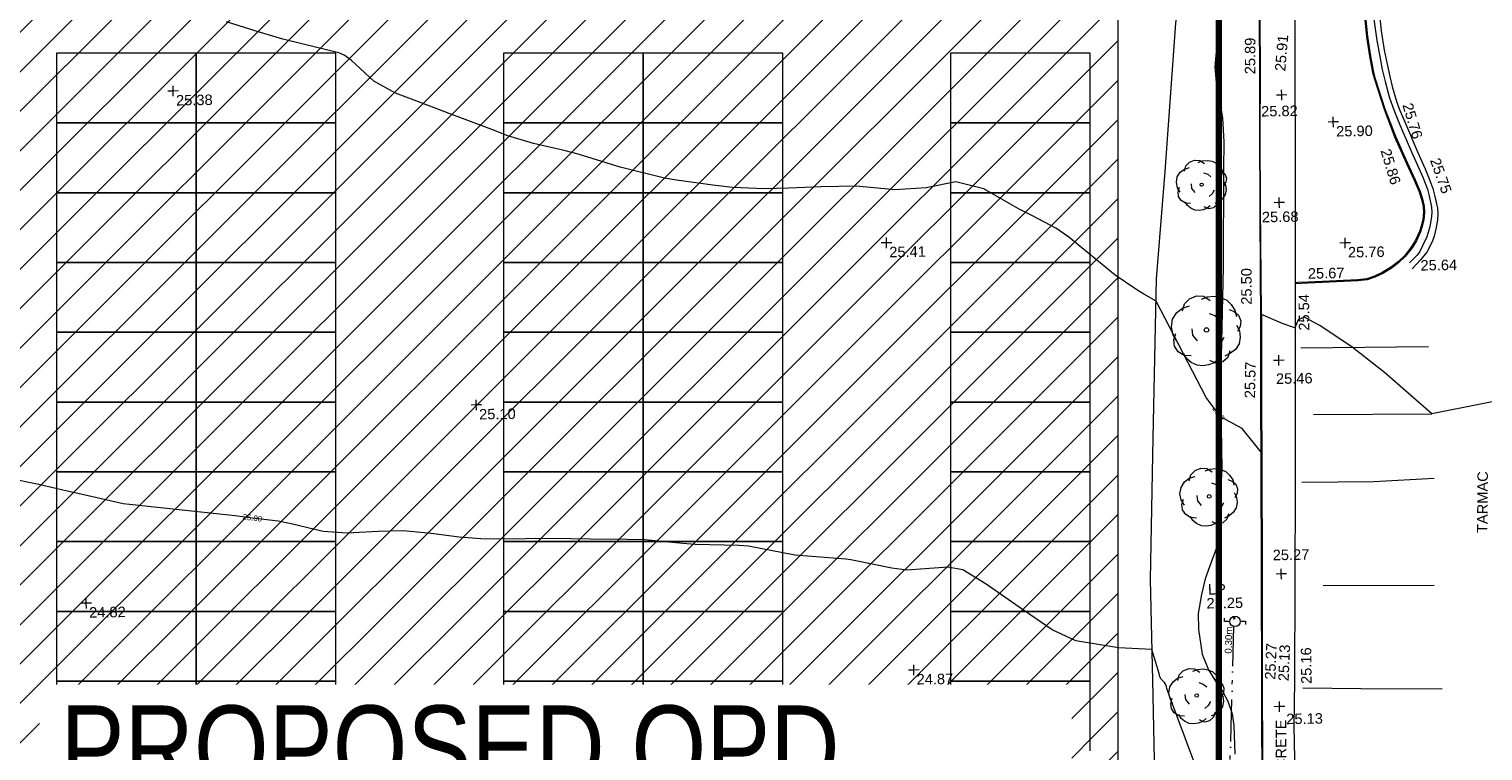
# Model space of a CAD drawing. Header units: millimetres. Extents: x -287732 to 520720, y -103372 to 287754.
# Tile 55 of 256: x -165073 to -113045, y 12501 to 38364. Entities that reach past the tile are written whole.
import ezdxf

# ---------------------------------------------------------------- set-up
doc = ezdxf.new("R2010")
doc.units = ezdxf.units.MM
doc.linetypes.add('IMPORT-UG_ELEC_STREET LIGHTING_QLB2 _2_', pattern=[2700, 1500, -300, 0, -250, 150, -300, 0, -200])
for name, color, linetype, lineweight, true_color in [('00_TOPO_FOOTPATH', 7, 'Continuous', 9, 0xa50000), ('00_TOPO_FURN_LAMP_POST', 7, 'Continuous', 9, 0x666666), ('00_TOPO_KERB_BOTTOM', 1, 'Continuous', 9, 0xff0000), ('00_TOPO_KERB_TOP', 7, 'Continuous', 9, 0xa500a5), ('00_TOPO_LEVEL_SPOT', 7, 'Continuous', 9, 0x666666), ('00_TOPO_ROAD_MARKING_WHITE_CONTINUOUS', 7, 'Continuous', 9, 0x999999), ('00_TOPO_ROAD_MARKING_YELLOW_CONTINUOUS', 40, 'Continuous', 9, 0xffbf00), ('00_TOPO_TREE', 7, 'Continuous', 9, 0x666666), ('00_UAV_FORM_LINES', 7, 'Continuous', 9, 0x666666), ('01_DTM_CONTOUR_MJR', 7, 'Continuous', 9, 0x7f3f00), ('01_DTM_CONTOUR_MJR_LABELS', 7, 'Continuous', 9, 0x7f3f00), ('01_DTM_CONTOUR_MNR', 7, 'Continuous', 9, 0xa5a552), ('01_DTM_CONTOUR_MNR_LABELS', 7, 'Continuous', 9, 0xa5a552), ('12333-PUM-2D-U-0001-C01 - Rev2_REVIT IMPORT_dwg', 7, 'Continuous', 9, 0x767676), ('A_RHA_Line', 7, 'Continuous', 9, 0x00a600), ('PUM-ELECTRIC-SL-QLB2', 7, 'IMPORT-UG_ELEC_STREET LIGHTING_QLB2 _2_', 9, 0xff7f7f)]:
    doc.layers.add(name, color=color, linetype=linetype, lineweight=lineweight, true_color=true_color)
for name, color, linetype, lineweight in [('00_TOPO_SURFACE', 7, 'Continuous', 9), ('00_TOPO_SURVEY_TEXT', 7, 'Continuous', 9), ('A_RHA_Detail', 7, 'Continuous', 9), ('A_RHA_Text', 7, 'Continuous', 9), ('GEN-TEXT', 7, 'Continuous', 9)]:
    doc.layers.add(name, color=color, linetype=linetype, lineweight=lineweight)
doc.styles.add('Arial Narrow', font='ARIALN.TTF', dxfattribs={"height": 3000})
doc.styles.add('Arial_1', font='arial.ttf', dxfattribs={"height": 250})
doc.styles.add('Swis721 Lt BT_1', font='swissl.ttf', dxfattribs={"height": 200})
doc.styles.add('Swis721 Lt BT_2', font='swissl.ttf', dxfattribs={"height": 375})

# ---------------------------------------------------------------- blocks, each defined once
blk = doc.blocks.new('12333-PUM-2D-U-0001-C01 - Rev2_REVIT IMPORT_dwg_CONIFEROUS_TREE-2077120-Site Location Plan Proposed')
at = {"layer": '00_TOPO_TREE', "color": 254, "true_color": 0xcccccc, "flags": 128}
for points in [[(533778273, 725572609), (533778334, 725572812), (533778476, 725572954), (533778680, 725573036), (533778883, 725573015), (533779066, 725572893)], [(533778822, 725572934), (533778985, 725572995), (533779188, 725573015), (533779371, 725572975), (533779534, 725572893), (533779656, 725572771), (533779758, 725572609), (533779798, 725572426)], [(533778090, 725571775), (533777988, 725571958), (533777948, 725572161), (533777988, 725572385), (533778110, 725572568), (533778273, 725572690), (533778476, 725572751)], [(533779025, 725572527), (533779188, 725572466), (533779310, 725572365)], [(533779595, 725572629), (533779737, 725572568), (533779859, 725572466), (533779920, 725572304), (533779900, 725572141), (533779819, 725571999)], [(533778497, 725571328), (533778293, 725571348), (533778131, 725571450), (533778029, 725571612), (533778009, 725571795), (533778070, 725571978)], [(533778680, 725571755), (533778558, 725571917), (533778537, 725572100)], [(533779798, 725572182), (533779880, 725572019), (533779900, 725571836), (533779859, 725571653), (533779758, 725571490), (533779615, 725571389), (533779452, 725571307)], [(533779269, 725571226), (533779147, 725571124), (533778985, 725571063), (533778822, 725571043), (533778659, 725571063), (533778497, 725571145), (533778375, 725571246), (533778293, 725571389)], [(533779595, 725571450), (533779534, 725571267), (533779391, 725571145), (533779208, 725571104), (533779025, 725571185)], [(533779432, 725571836), (533779351, 725571694), (533779229, 725571592)]]:
    blk.add_lwpolyline(points, dxfattribs=at)
at = {"layer": '00_TOPO_TREE', "color": 254, "true_color": 0xcccccc}
blk.add_circle((533778944, 725572060), 62.7, dxfattribs=at)
blk = doc.blocks.new('12333-PUM-2D-U-0001-C01 - Rev2_REVIT IMPORT_dwg_CONIFEROUS_TREE-2077121-Site Location Plan Proposed')
at = {"layer": '00_TOPO_TREE', "color": 254, "true_color": 0xcccccc, "flags": 128}
for points in [[(533778813, 725579758), (533778877, 725579971), (533779026, 725580120), (533779239, 725580205), (533779452, 725580184), (533779643, 725580056)], [(533778621, 725578885), (533778515, 725579076), (533778472, 725579289), (533778515, 725579524), (533778642, 725579715), (533778813, 725579843), (533779026, 725579907)], [(533779388, 725580099), (533779558, 725580163), (533779771, 725580184), (533779963, 725580141), (533780133, 725580056), (533780261, 725579928), (533780368, 725579758), (533780410, 725579566)], [(533779601, 725579673), (533779771, 725579609), (533779899, 725579502)], [(533780197, 725579779), (533780346, 725579715), (533780474, 725579609), (533780538, 725579439), (533780517, 725579268), (533780432, 725579119)], [(533779239, 725578863), (533779111, 725579034), (533779090, 725579226)], [(533780410, 725579311), (533780495, 725579140), (533780517, 725578949), (533780474, 725578757), (533780368, 725578587), (533780219, 725578480), (533780048, 725578395)], [(533779047, 725578416), (533778834, 725578437), (533778664, 725578544), (533778557, 725578714), (533778536, 725578906), (533778600, 725579098)], [(533780027, 725578949), (533779942, 725578800), (533779814, 725578693)], [(533779856, 725578310), (533779729, 725578203), (533779558, 725578139), (533779388, 725578118), (533779217, 725578139), (533779047, 725578224), (533778919, 725578331), (533778834, 725578480)], [(533780197, 725578544), (533780133, 725578352), (533779984, 725578224), (533779793, 725578182), (533779601, 725578267)]]:
    blk.add_lwpolyline(points, dxfattribs=at)
at = {"layer": '00_TOPO_TREE', "color": 254, "true_color": 0xcccccc}
blk.add_circle((533779516, 725579183), 65.7, dxfattribs=at)
blk = doc.blocks.new('12333-PUM-2D-U-0001-C01 - Rev2_REVIT IMPORT_dwg_CONIFEROUS_TREE-2077122-Site Location Plan Proposed')
at = {"layer": '00_TOPO_TREE', "color": 254, "true_color": 0xcccccc, "flags": 128}
for points in [[(533778446, 725584789), (533778318, 725585020), (533778267, 725585276), (533778318, 725585558), (533778472, 725585789), (533778677, 725585943), (533778933, 725586020)], [(533778677, 725585841), (533778754, 725586097), (533778933, 725586277), (533779190, 725586379), (533779446, 725586353), (533779677, 725586200)], [(533779369, 725586251), (533779575, 725586328), (533779831, 725586353), (533780062, 725586302), (533780267, 725586200), (533780421, 725586046), (533780549, 725585841), (533780601, 725585610)], [(533779626, 725585738), (533779831, 725585661), (533779985, 725585533)], [(533780344, 725585866), (533780524, 725585789), (533780678, 725585661), (533780755, 725585456), (533780729, 725585251), (533780626, 725585071)], [(533778959, 725584225), (533778703, 725584250), (533778497, 725584379), (533778369, 725584584), (533778344, 725584815), (533778420, 725585045)], [(533779190, 725584763), (533779036, 725584968), (533779010, 725585199)], [(533780601, 725585302), (533780703, 725585097), (533780729, 725584866), (533780678, 725584635), (533780549, 725584430), (533780370, 725584302), (533780165, 725584199)], [(533780344, 725584379), (533780267, 725584148), (533780088, 725583994), (533779857, 725583943), (533779626, 725584045)], [(533780139, 725584866), (533780036, 725584686), (533779882, 725584558)], [(533779934, 725584096), (533779780, 725583968), (533779575, 725583891), (533779369, 725583866), (533779164, 725583891), (533778959, 725583994), (533778805, 725584122), (533778703, 725584302)]]:
    blk.add_lwpolyline(points, dxfattribs=at)
at = {"layer": '00_TOPO_TREE', "color": 254, "true_color": 0xcccccc}
blk.add_circle((533779523, 725585148), 79.1, dxfattribs=at)
blk = doc.blocks.new('12333-PUM-2D-U-0001-C01 - Rev2_REVIT IMPORT_dwg_CONIFEROUS_TREE-2077123-Site Location Plan Proposed')
at = {"layer": '00_TOPO_TREE', "color": 254, "true_color": 0xcccccc, "flags": 128}
for points in [[(533778832, 725590851), (533778887, 725591036), (533779016, 725591165), (533779201, 725591239), (533779386, 725591221), (533779552, 725591110)], [(533779330, 725591147), (533779478, 725591202), (533779663, 725591221), (533779829, 725591184), (533779977, 725591110), (533780087, 725590999), (533780180, 725590851), (533780217, 725590685)], [(533778665, 725590094), (533778573, 725590260), (533778536, 725590445), (533778573, 725590648), (533778684, 725590814), (533778832, 725590925), (533779016, 725590981)], [(533779515, 725590778), (533779663, 725590722), (533779773, 725590630)], [(533780032, 725590870), (533780161, 725590814), (533780272, 725590722), (533780328, 725590574), (533780309, 725590427), (533780235, 725590297)], [(533779035, 725589688), (533778850, 725589706), (533778702, 725589799), (533778610, 725589946), (533778592, 725590113), (533778647, 725590279)], [(533779201, 725590076), (533779090, 725590224), (533779072, 725590390)], [(533779884, 725590150), (533779810, 725590020), (533779700, 725589928)], [(533780217, 725590464), (533780291, 725590316), (533780309, 725590150), (533780272, 725589983), (533780180, 725589836), (533780051, 725589743), (533779903, 725589669)], [(533779737, 725589596), (533779626, 725589503), (533779478, 725589448), (533779330, 725589429), (533779183, 725589448), (533779035, 725589522), (533778924, 725589614), (533778850, 725589743)], [(533780032, 725589799), (533779977, 725589633), (533779847, 725589522), (533779681, 725589485), (533779515, 725589559)]]:
    blk.add_lwpolyline(points, dxfattribs=at)
at = {"layer": '00_TOPO_TREE', "color": 254, "true_color": 0xcccccc}
blk.add_circle((533779441, 725590353), 57, dxfattribs=at)
blk = doc.blocks.new('12333-PUM-2D-U-0001-C01 - Rev2_REVIT IMPORT_dwg_MSL_Lamp_Post_SYM-2077199-Site Location Plan Proposed')
at = {"layer": '00_TOPO_FURN_LAMP_POST', "color": 254, "true_color": 0xcccccc, "flags": 128}
for points in [[(-500, 0), (-1000, 0), (-1000, 317)], [(500, 0), (1000, 0), (1000, -317)]]:
    blk.add_lwpolyline(points, dxfattribs=at)
at = {"layer": '00_TOPO_FURN_LAMP_POST', "color": 254, "true_color": 0xcccccc}
blk.add_circle((0, 0), 500, dxfattribs=at)
blk = doc.blocks.new('12333-PUM-2D-U-0001-C01 - Rev2_REVIT IMPORT_dwg_MM-2077200-Site Location Plan Proposed')
at = {"layer": '00_TOPO_LEVEL_SPOT', "color": 254, "true_color": 0xcccccc, "flags": 128}
for points in [[(0, -500), (0, 0), (-500, 0)], [(500, 0), (0, 0), (0, 500)]]:
    blk.add_lwpolyline(points, dxfattribs=at)
blk = doc.blocks.new('12333-PUM-2D-U-0001-C01 - Rev2_REVIT IMPORT_dwg_MGS62954_T2_Galway_ITM_3d_Rev1-2077680-Site Location Plan Proposed')
at = {"layer": '00_TOPO_FOOTPATH', "color": 254, "true_color": 0xcccccc, "flags": 128}
blk.add_lwpolyline([(533783030, 725608050), (533782922, 725605028), (533782933, 725599821), (533782879, 725596225), (533782765, 725589367), (533782724, 725586742), (533782723, 725586673)], dxfattribs=at)
at = {"layer": '00_TOPO_KERB_BOTTOM', "color": 254, "true_color": 0xcccccc, "flags": 128}
for points in [[(533785396, 725596385), (533785467, 725595553), (533785560, 725594856), (533785662, 725594279), (533785721, 725594031), (533786048, 725592957), (533786406, 725591967), (533786803, 725591021), (533787079, 725590398), (533787256, 725589968), (533787344, 725589662), (533787392, 725589433), (533787395, 725589224), (533787364, 725588955), (533787303, 725588716), (533787237, 725588523), (533787091, 725588213), (533786933, 725587963), (533786680, 725587652), (533786458, 725587452), (533786201, 725587262), (533785865, 725587064), (533785583, 725586938), (533785300, 725586843), (533784973, 725586807), (533783186, 725586758), (533782724, 725586742)], [(533781252, 725568263), (533781299, 725572063), (533781377, 725576616), (533781422, 725580118), (533781460, 725582894), (533781503, 725585673), (533781515, 725587025), (533781537, 725589504), (533781571, 725592158), (533781610, 725594240), (533781635, 725596317)]]:
    blk.add_lwpolyline(points, dxfattribs=at)
at = {"layer": '00_TOPO_KERB_TOP', "color": 254, "true_color": 0xcccccc, "flags": 128}
for points in [[(533785359, 725596383), (533785431, 725595549), (533785524, 725594851), (533785626, 725594271), (533785686, 725594021), (533786013, 725592946), (533786372, 725591953), (533786769, 725591006), (533787045, 725590384), (533787221, 725589956), (533787308, 725589653), (533787355, 725589429), (533787358, 725589226), (533787328, 725588961), (533787267, 725588726), (533787203, 725588537), (533787058, 725588231), (533786903, 725587985), (533786653, 725587677), (533786435, 725587480), (533786180, 725587293), (533785848, 725587097), (533785569, 725586972), (533785292, 725586879), (533784970, 725586843), (533783185, 725586795), (533782822, 725586785), (533782725, 725586780)], [(533781223, 725568263), (533781270, 725572064), (533781348, 725576616), (533781393, 725580118), (533781431, 725582895), (533781474, 725585674), (533781486, 725587025), (533781519, 725589504), (533781554, 725592159), (533781588, 725594241), (533781615, 725596317)]]:
    blk.add_lwpolyline(points, dxfattribs=at)
at = {"layer": '00_TOPO_ROAD_MARKING_WHITE_CONTINUOUS', "color": 254, "true_color": 0xcccccc}
for p, q in [((533782890, 725584450), (533787460, 725584420)), ((533783300, 725582050), (533787530, 725582000)), ((533783540, 725575920), (533787510, 725575860))]:
    blk.add_line(p, q, dxfattribs=at)
at = {"layer": '00_TOPO_ROAD_MARKING_WHITE_CONTINUOUS', "color": 254, "true_color": 0xcccccc, "flags": 128}
for points in [[(533782840, 725579640), (533785420, 725579620), (533787580, 725579690)], [(533782750, 725572270), (533784820, 725572210), (533787730, 725572140)]]:
    blk.add_lwpolyline(points, dxfattribs=at)
at = {"layer": '00_TOPO_ROAD_MARKING_YELLOW_CONTINUOUS', "color": 254, "true_color": 0xcccccc, "flags": 128}
for points in [[(533785890, 725596580), (533785960, 725595750), (533786060, 725595060), (533786150, 725594560), (533786240, 725594110), (533786320, 725593750), (533786450, 725593260), (533786560, 725592950), (533786700, 725592590), (533786910, 725592080), (533787190, 725591390), (533787450, 725590780), (533787610, 725590360), (533787710, 725590070), (533787780, 725589780), (533787860, 725589360), (533787870, 725589160), (533787860, 725588930), (533787800, 725588670), (533787730, 725588370), (533787650, 725588160), (533787450, 725587800), (533787220, 725587520), (533786920, 725587210)], [(533785710, 725596180), (533785800, 725595410), (533785870, 725594960), (533785970, 725594370), (533786070, 725593940), (533786220, 725593350), (533786360, 725592910), (533786570, 725592370), (533786920, 725591510), (533787360, 725590480), (533787520, 725590050), (533787580, 725589810), (533787650, 725589410), (533787660, 725589220), (533787650, 725589070), (533787580, 725588700), (533787460, 725588340), (533787310, 725588020), (533787200, 725587820), (533787110, 725587700), (533786830, 725587420)]]:
    blk.add_lwpolyline(points, dxfattribs=at)
at = {"layer": '00_TOPO_SURFACE', "color": 254, "true_color": 0xcccccc, "flags": 128}
blk.add_lwpolyline([(533782723, 725586673), (533782595, 725579545), (533782448, 725572529), (533782405, 725570884), (533782416, 725568057), (533782402, 725565389), (533782475, 725563004), (533782406, 725558130), (533782328, 725554418), (533782252, 725551737), (533782150, 725547460), (533782136, 725544120), (533782114, 725541311), (533782128, 725539424), (533782085, 725536058), (533782075, 725533788), (533780805, 725533850)], dxfattribs=at)
at = {"layer": '00_UAV_FORM_LINES', "color": 254, "true_color": 0xcccccc, "flags": 128}
for points in [[(533780273, 725596599), (533780162, 725595805), (533780059, 725595243), (533779980, 725594565), (533780029, 725593998), (533780127, 725593384), (533780228, 725592737), (533780258, 725591859), (533780229, 725590910), (533780154, 725587381), (533779989, 725583112), (533779988, 725580167), (533779812, 725577843), (533779746, 725577341), (533779537, 725576790), (533779318, 725576239), (533779176, 725575678), (533779048, 725574998), (533779051, 725574418), (533779171, 725573539), (533779382, 725572971), (533779623, 725572557), (533779876, 725572170), (533780058, 725571832), (533780196, 725571382), (533780259, 725570962), (533780272, 725569939)], [(533777490, 725557274), (533777434, 725562259), (533777406, 725566936), (533777383, 725572623), (533777364, 725576239), (533777546, 725581320), (533777769, 725587015), (533778142, 725590844), (533778619, 725596152), (533778908, 725597842), (533779079, 725598625), (533779353, 725599296), (533779857, 725600300), (533780467, 725601043)]]:
    blk.add_lwpolyline(points, dxfattribs=at)
at = {"layer": '01_DTM_CONTOUR_MJR', "color": 254, "true_color": 0xcccccc, "flags": 128}
blk.add_lwpolyline([(533779139, 725568753), (533777956, 725572086), (533777883, 725572330), (533777868, 725572406), (533777838, 725572485), (533777796, 725572545), (533777736, 725572610), (533777680, 725572672), (533777642, 725572755), (533777613, 725572871), (533777370, 725573730), (533776177, 725573819), (533774650, 725574091), (533773816, 725574506), (533772650, 725575340), (533771484, 725576174), (533770650, 725576708), (533770118, 725576808), (533768650, 725576734), (533768117, 725576807), (533766650, 725577135), (533766469, 725577159), (533764650, 725577340), (533762998, 725577688), (533762650, 725577724), (533761088, 725577778), (533760650, 725577821), (533759292, 725577982), (533758650, 725578008), (533757344, 725578034), (533756650, 725578064), (533755400, 725578090), (533754650, 725578090), (533753433, 725578123), (533752650, 725578197), (533751650, 725578340), (533750650, 725578449), (533749759, 725578449), (533748650, 725578402), (533747794, 725578484), (533746650, 725578770), (533746182, 725578872), (533745264, 725579003), (533744650, 725579091), (533744428, 725579118), (533742650, 725579340), (533740872, 725579562), (533740650, 725579601), (533739250, 725579940), (533738650, 725580090), (533737650, 725580340), (533736650, 725580564)], dxfattribs=at)
at = {"layer": '01_DTM_CONTOUR_MNR', "color": 254, "true_color": 0xcccccc, "flags": 128}
blk.add_lwpolyline([(533791150, 725582650), (533787530, 725582000), (533785860, 725583508), (533784720, 725584440), (533783582, 725585235), (533783031, 725585538), (533782814, 725585448), (533782690, 725585170), (533782270, 725585319), (533781500, 725585670), (533781463, 725583661), (533781445, 725582890), (533781427, 725581940), (533781400, 725580740), (533780743, 725581593), (533779990, 725582010), (533779893, 725582145), (533779473, 725582731), (533777740, 725586210), (533777304, 725586471), (533777050, 725586632), (533776295, 725587171), (533774650, 725588560), (533774200, 725588890), (533773368, 725589340), (533772900, 725589590), (533772650, 725589740), (533771650, 725590340), (533770650, 725590611), (533769582, 725590408), (533768473, 725590363), (533767078, 725590511), (533765827, 725590517), (533764650, 725590481), (533763791, 725590481), (533762650, 725590541), (533761952, 725590642), (533760650, 725590841), (533760228, 725590918), (533758650, 725591340), (533757151, 725591841), (533756650, 725591978), (533755553, 725592243), (533754650, 725592541), (533754079, 725592769), (533752650, 725593340), (533751221, 725593911), (533750650, 725594139), (533749888, 725594578), (533749089, 725595340), (533748842, 725595532), (533748650, 725595614), (533747288, 725595978), (533746650, 725596139), (533745741, 725596431), (533744650, 725596796)], dxfattribs=at)
at = {"xscale": 0.375, "yscale": 0.375, "zscale": 0.375}
for name, p in [('12333-PUM-2D-U-0001-C01 - Rev2_REVIT IMPORT_dwg_MM-2077200-Site Location Plan Proposed', (533742700, 725594350)), ('12333-PUM-2D-U-0001-C01 - Rev2_REVIT IMPORT_dwg_MM-2077200-Site Location Plan Proposed', (533782360, 725593514)), ('12333-PUM-2D-U-0001-C01 - Rev2_REVIT IMPORT_dwg_MM-2077200-Site Location Plan Proposed', (533784191, 725592517)), ('12333-PUM-2D-U-0001-C01 - Rev2_REVIT IMPORT_dwg_MM-2077200-Site Location Plan Proposed', (533782206, 725589662)), ('12333-PUM-2D-U-0001-C01 - Rev2_REVIT IMPORT_dwg_MM-2077200-Site Location Plan Proposed', (533768127, 725588469)), ('12333-PUM-2D-U-0001-C01 - Rev2_REVIT IMPORT_dwg_MM-2077200-Site Location Plan Proposed', (533784539, 725588177)), ('12333-PUM-2D-U-0001-C01 - Rev2_REVIT IMPORT_dwg_MM-2077200-Site Location Plan Proposed', (533782093, 725584012)), ('12333-PUM-2D-U-0001-C01 - Rev2_REVIT IMPORT_dwg_MM-2077200-Site Location Plan Proposed', (533753348, 725582915)), ('12333-PUM-2D-U-0001-C01 - Rev2_REVIT IMPORT_dwg_MM-2077200-Site Location Plan Proposed', (533739270, 725576060)), ('12333-PUM-2D-U-0001-C01 - Rev2_REVIT IMPORT_dwg_MM-2077200-Site Location Plan Proposed', (533782047, 725576359)), ('12333-PUM-2D-U-0001-C01 - Rev2_REVIT IMPORT_dwg_MSL_Lamp_Post_SYM-2077199-Site Location Plan Proposed', (533780362, 725574690)), ('12333-PUM-2D-U-0001-C01 - Rev2_REVIT IMPORT_dwg_MM-2077200-Site Location Plan Proposed', (533768837, 725573148)), ('12333-PUM-2D-U-0001-C01 - Rev2_REVIT IMPORT_dwg_MM-2077200-Site Location Plan Proposed', (533781900, 725571608))]:
    blk.add_blockref(name, p, dxfattribs=at)
for name in ['12333-PUM-2D-U-0001-C01 - Rev2_REVIT IMPORT_dwg_CONIFEROUS_TREE-2077123-Site Location Plan Proposed', '12333-PUM-2D-U-0001-C01 - Rev2_REVIT IMPORT_dwg_CONIFEROUS_TREE-2077122-Site Location Plan Proposed', '12333-PUM-2D-U-0001-C01 - Rev2_REVIT IMPORT_dwg_CONIFEROUS_TREE-2077121-Site Location Plan Proposed', '12333-PUM-2D-U-0001-C01 - Rev2_REVIT IMPORT_dwg_CONIFEROUS_TREE-2077120-Site Location Plan Proposed']:
    blk.add_blockref(name, (0, 0))
at = {"layer": '00_TOPO_FOOTPATH', "color": 251, "true_color": 0x666666, "insert": (533782129, 725594390), "char_height": 375, "width": 1495.9, "attachment_point": 1, "rotation": 84.1404, "line_spacing_factor": 1.005062, "style": 'Swis721 Lt BT_2'}
blk.add_mtext('25.91', dxfattribs=at)
at = {"layer": '00_TOPO_FURN_LAMP_POST', "char_height": 375, "attachment_point": 1, "line_spacing_factor": 1.005062, "style": 'Swis721 Lt BT_2'}
for s, insert, width in [('LP', (533779413, 725576041), 707.59), ('25.25', (533779351, 725575543), 1495.9)]:
    blk.add_mtext(s, dxfattribs=dict(at, insert=insert, width=width))
at = {"layer": '00_TOPO_KERB_BOTTOM', "color": 251, "true_color": 0x666666, "char_height": 375, "width": 1495.9, "attachment_point": 1, "line_spacing_factor": 1.005062, "style": 'Swis721 Lt BT_2'}
for s, insert, rotation in [('25.76', (533787030, 725593186), 285.8189), ('25.50', (533780780, 725586029), 89.0486), ('25.13', (533781869, 725572530), 86.7391)]:
    blk.add_mtext(s, dxfattribs=dict(at, insert=insert, rotation=rotation))
at = {"layer": '00_TOPO_KERB_TOP', "color": 251, "true_color": 0x666666, "char_height": 375, "width": 1495.9, "attachment_point": 1, "line_spacing_factor": 1.005062, "style": 'Swis721 Lt BT_2'}
for s, insert, rotation in [('25.89', (533781054, 725594282), 88.8443), ('25.86', (533786219, 725591563), 285.8189), ('25.57', (533780843, 725582682), 87.9842), ('25.27', (533781392, 725572591), 86.7391)]:
    blk.add_mtext(s, dxfattribs=dict(at, insert=insert, rotation=rotation))
at = {"layer": '00_TOPO_KERB_TOP', "color": 251, "true_color": 0x666666, "insert": (533783185, 725587294), "char_height": 375, "width": 1495.9, "attachment_point": 1, "line_spacing_factor": 1.005062, "style": 'Swis721 Lt BT_2'}
blk.add_mtext('25.67', dxfattribs=at)
at = {"layer": '00_TOPO_LEVEL_SPOT', "char_height": 375, "width": 1495.9, "attachment_point": 1, "line_spacing_factor": 1.005062, "style": 'Swis721 Lt BT_2'}
for s, insert in [('25.38', (533742795, 725594203)), ('25.82', (533781614, 725593131)), ('25.90', (533784286, 725592369)), ('25.68', (533781576, 725589341)), ('25.41', (533768222, 725588321)), ('25.76', (533784634, 725588029)), ('25.46', (533781978, 725583543)), ('25.10', (533753443, 725582768)), ('25.27', (533781752, 725577230)), ('24.82', (533739365, 725575913)), ('24.87', (533768932, 725573001)), ('25.13', (533782134, 725571350))]:
    blk.add_mtext(s, dxfattribs=dict(at, insert=insert))
at = {"layer": '00_TOPO_ROAD_MARKING_YELLOW_CONTINUOUS', "color": 251, "true_color": 0x666666, "insert": (533787977, 725591207), "char_height": 375, "width": 1495.9, "attachment_point": 1, "rotation": 288.6235, "line_spacing_factor": 1.005062, "style": 'Swis721 Lt BT_2'}
blk.add_mtext('25.75', dxfattribs=at)
at = {"layer": '00_TOPO_ROAD_MARKING_YELLOW_CONTINUOUS', "color": 251, "true_color": 0x666666, "insert": (533787220, 725587515), "char_height": 375, "width": 1495.9, "attachment_point": 1, "line_spacing_factor": 1.005062, "style": 'Swis721 Lt BT_2'}
blk.add_mtext('25.64', dxfattribs=at)
at = {"layer": '00_TOPO_SURFACE', "color": 251, "true_color": 0x666666, "char_height": 375, "width": 1495.9, "attachment_point": 1, "line_spacing_factor": 1.005062, "style": 'Swis721 Lt BT_2'}
for s, insert, rotation in [('25.54', (533782827, 725585062), 89.3741), ('25.16', (533782690, 725572405), 89.7308)]:
    blk.add_mtext(s, dxfattribs=dict(at, insert=insert, rotation=rotation))
at = {"layer": '00_TOPO_SURVEY_TEXT', "color": 251, "true_color": 0x666666, "char_height": 375, "attachment_point": 1, "line_spacing_factor": 1.005062, "style": 'Swis721 Lt BT_2'}
for s, insert, width, rotation in [('TARMAC', (533789074, 725577706), 2450.43, 88.5303), ('CONCRETE', (533781707, 725568208), 3286.24, 89.0284)]:
    blk.add_mtext(s, dxfattribs=dict(at, insert=insert, width=width, rotation=rotation))
at = {"layer": '01_DTM_CONTOUR_MJR_LABELS', "color": 251, "true_color": 0x666666, "insert": (533745280, 725579113), "char_height": 200, "width": 797.8, "attachment_point": 2, "rotation": 352.3208, "line_spacing_factor": 1.005062, "style": 'Swis721 Lt BT_1'}
blk.add_mtext('25.00', dxfattribs=at)
at = {"layer": '01_DTM_CONTOUR_MNR_LABELS', "color": 251, "true_color": 0x666666, "insert": (533779988, 725582203), "char_height": 200, "width": 620.51, "attachment_point": 2, "rotation": 303.0674, "line_spacing_factor": 1.005062, "style": 'Swis721 Lt BT_1'}
blk.add_mtext('25.5', dxfattribs=at)
blk = doc.blocks.new('12333-PUM-2D-U-0001-C01 - Rev2_REVIT IMPORT_dwg-1620468-Site Location Plan Proposed')
at = {"layer": 'GEN-TEXT', "color": 253, "true_color": 0xaaaaaa}
for p, q in [((139214, -41084), (139285, -41013)), ((139285, -41084), (139214, -41013))]:
    blk.add_line(p, q, dxfattribs=at)
at = {"layer": 'PUM-ELECTRIC-SL-QLB2', "color": 254, "true_color": 0xffd4d4, "flags": 128}
blk.add_lwpolyline([(139066, -83096), (138711, -82751), (138885, -77178), (138698, -68635), (138978, -58870), (138758, -51980), (139237, -41346)], dxfattribs=at)
blk.add_blockref('12333-PUM-2D-U-0001-C01 - Rev2_REVIT IMPORT_dwg_MGS62954_T2_Galway_ITM_3d_Rev1-2077680-Site Location Plan Proposed', (-533641080, -725615854))
at = {"layer": 'PUM-ELECTRIC-SL-QLB2', "insert": (138913, -41824), "char_height": 250, "width": 1160.03, "attachment_point": 2, "rotation": 87.4236, "line_spacing_factor": 0.941778, "style": 'Arial_1'}
blk.add_mtext('0.30m', dxfattribs=at)

msp = doc.modelspace()

# ---------------------------------------------------------------- hatches: boundary and pattern name
at = {"layer": 'A_RHA_Detail', "true_color": 0xff80c0}
h = msp.add_hatch(dxfattribs=at)
h.set_pattern_fill('FP_17', color=231, style=0, pattern_type=2)
h.set_pattern_definition([(45, (0, 0), (-707.107, 707.107), [])])
h.paths.add_polyline_path([(-176097, -30999), (-126097, -30999), (-126097, 44501), (-176097, 44501), (-176097, -19999)])
h.paths.add_polyline_path([(-157978, 43040), (-157965, 43812), (-156938, 43911), (-156951, 43139)])

# ---------------------------------------------------------------- linework, layer by layer
at = {"layer": 'A_RHA_Line', "color": 1, "lineweight": 140, "true_color": 0xff0000}
msp.add_line((-122493, 45632), (-122493, -30999), dxfattribs=at)
at = {"layer": 'A_RHA_Line', "color": 7}
for p, q in [((-126097, -30999), (-126097, 44501)), ((-164097, 37501), (-164097, 35001)), ((-159097, 37501), (-164097, 37501)), ((-159097, 37501), (-159097, 35001)), ((-154097, 37501), (-159097, 37501)), ((-159097, 35001), (-159097, 37501)), ((-154097, 35001), (-154097, 37501)), ((-148097, 37501), (-148097, 35001)), ((-143097, 37501), (-148097, 37501)), ((-143097, 37501), (-143097, 35001)), ((-138097, 37501), (-143097, 37501)), ((-143097, 35001), (-143097, 37501)), ((-138097, 35001), (-138097, 37501)), ((-132097, 37501), (-132097, 35001)), ((-127097, 37501), (-132097, 37501)), ((-127097, 35001), (-127097, 37501)), ((-164097, 35001), (-164097, 32501)), ((-159097, 35001), (-164097, 35001)), ((-164097, 35001), (-159097, 35001)), ((-159097, 35001), (-159097, 32501)), ((-154097, 35001), (-159097, 35001)), ((-159097, 32501), (-159097, 35001)), ((-159097, 35001), (-154097, 35001)), ((-154097, 32501), (-154097, 35001)), ((-148097, 35001), (-148097, 32501)), ((-143097, 35001), (-148097, 35001)), ((-148097, 35001), (-143097, 35001)), ((-143097, 35001), (-143097, 32501)), ((-138097, 35001), (-143097, 35001)), ((-143097, 32501), (-143097, 35001)), ((-143097, 35001), (-138097, 35001)), ((-138097, 32501), (-138097, 35001)), ((-132097, 35001), (-132097, 32501)), ((-127097, 35001), (-132097, 35001)), ((-132097, 35001), (-127097, 35001)), ((-127097, 32501), (-127097, 35001)), ((-164097, 32501), (-164097, 30001)), ((-159097, 32501), (-164097, 32501)), ((-164097, 32501), (-159097, 32501)), ((-159097, 32501), (-159097, 30001)), ((-154097, 32501), (-159097, 32501)), ((-159097, 32501), (-154097, 32501)), ((-159097, 30001), (-159097, 32501)), ((-154097, 30001), (-154097, 32501)), ((-148097, 32501), (-148097, 30001)), ((-143097, 32501), (-148097, 32501)), ((-148097, 32501), (-143097, 32501)), ((-143097, 32501), (-143097, 30001)), ((-138097, 32501), (-143097, 32501)), ((-143097, 32501), (-138097, 32501)), ((-143097, 30001), (-143097, 32501)), ((-138097, 30001), (-138097, 32501)), ((-132097, 32501), (-132097, 30001)), ((-127097, 32501), (-132097, 32501)), ((-132097, 32501), (-127097, 32501)), ((-127097, 30001), (-127097, 32501)), ((-164097, 30001), (-164097, 27501)), ((-159097, 30001), (-164097, 30001)), ((-164097, 30001), (-159097, 30001)), ((-159097, 30001), (-159097, 27501)), ((-154097, 30001), (-159097, 30001)), ((-159097, 30001), (-154097, 30001)), ((-159097, 27501), (-159097, 30001)), ((-154097, 27501), (-154097, 30001)), ((-148097, 30001), (-148097, 27501)), ((-143097, 30001), (-148097, 30001)), ((-148097, 30001), (-143097, 30001)), ((-143097, 30001), (-143097, 27501)), ((-138097, 30001), (-143097, 30001)), ((-143097, 30001), (-138097, 30001)), ((-143097, 27501), (-143097, 30001)), ((-138097, 27501), (-138097, 30001)), ((-132097, 30001), (-132097, 27501)), ((-127097, 30001), (-132097, 30001)), ((-132097, 30001), (-127097, 30001)), ((-127097, 27501), (-127097, 30001)), ((-164097, 27501), (-164097, 25001)), ((-159097, 27501), (-164097, 27501)), ((-164097, 27501), (-159097, 27501)), ((-159097, 27501), (-159097, 25001)), ((-154097, 27501), (-159097, 27501)), ((-159097, 27501), (-154097, 27501)), ((-159097, 25001), (-159097, 27501)), ((-154097, 25001), (-154097, 27501)), ((-148097, 27501), (-148097, 25001)), ((-143097, 27501), (-148097, 27501)), ((-148097, 27501), (-143097, 27501)), ((-143097, 27501), (-143097, 25001)), ((-138097, 27501), (-143097, 27501)), ((-143097, 27501), (-138097, 27501)), ((-143097, 25001), (-143097, 27501)), ((-138097, 25001), (-138097, 27501)), ((-132097, 27501), (-132097, 25001)), ((-127097, 27501), (-132097, 27501)), ((-132097, 27501), (-127097, 27501)), ((-127097, 25001), (-127097, 27501)), ((-164097, 25001), (-164097, 22501)), ((-159097, 25001), (-164097, 25001)), ((-164097, 25001), (-159097, 25001)), ((-159097, 25001), (-159097, 22501)), ((-154097, 25001), (-159097, 25001)), ((-159097, 25001), (-154097, 25001)), ((-159097, 22501), (-159097, 25001)), ((-154097, 22501), (-154097, 25001)), ((-148097, 25001), (-148097, 22501)), ((-143097, 25001), (-148097, 25001)), ((-148097, 25001), (-143097, 25001)), ((-143097, 25001), (-143097, 22501)), ((-138097, 25001), (-143097, 25001)), ((-143097, 25001), (-138097, 25001)), ((-143097, 22501), (-143097, 25001)), ((-138097, 22501), (-138097, 25001)), ((-132097, 25001), (-132097, 22501)), ((-127097, 25001), (-132097, 25001)), ((-132097, 25001), (-127097, 25001)), ((-127097, 22501), (-127097, 25001)), ((-164097, 22501), (-164097, 20001)), ((-159097, 22501), (-164097, 22501)), ((-164097, 22501), (-159097, 22501)), ((-159097, 22501), (-159097, 20001)), ((-154097, 22501), (-159097, 22501)), ((-159097, 22501), (-154097, 22501)), ((-159097, 20001), (-159097, 22501)), ((-154097, 20001), (-154097, 22501)), ((-148097, 22501), (-148097, 20001)), ((-143097, 22501), (-148097, 22501)), ((-148097, 22501), (-143097, 22501)), ((-143097, 22501), (-143097, 20001)), ((-138097, 22501), (-143097, 22501)), ((-143097, 22501), (-138097, 22501)), ((-143097, 20001), (-143097, 22501)), ((-138097, 20001), (-138097, 22501)), ((-132097, 22501), (-132097, 20001)), ((-127097, 22501), (-132097, 22501)), ((-132097, 22501), (-127097, 22501)), ((-127097, 20001), (-127097, 22501)), ((-164097, 20001), (-164097, 17501)), ((-159097, 20001), (-164097, 20001)), ((-164097, 20001), (-159097, 20001)), ((-159097, 20001), (-159097, 17501)), ((-154097, 20001), (-159097, 20001)), ((-159097, 20001), (-154097, 20001)), ((-159097, 17501), (-159097, 20001)), ((-154097, 17501), (-154097, 20001)), ((-148097, 20001), (-148097, 17501)), ((-143097, 20001), (-148097, 20001)), ((-148097, 20001), (-143097, 20001)), ((-143097, 20001), (-143097, 17501)), ((-138097, 20001), (-143097, 20001)), ((-143097, 20001), (-138097, 20001)), ((-143097, 17501), (-143097, 20001)), ((-138097, 17501), (-138097, 20001)), ((-132097, 20001), (-132097, 17501)), ((-127097, 20001), (-132097, 20001)), ((-132097, 20001), (-127097, 20001)), ((-127097, 17501), (-127097, 20001)), ((-164097, 17501), (-164097, 15001)), ((-159097, 17501), (-164097, 17501)), ((-164097, 17501), (-159097, 17501)), ((-159097, 17501), (-159097, 15001)), ((-154097, 17501), (-159097, 17501)), ((-159097, 17501), (-154097, 17501)), ((-159097, 15001), (-159097, 17501)), ((-154097, 15001), (-154097, 17501)), ((-148097, 17501), (-148097, 15001)), ((-143097, 17501), (-148097, 17501)), ((-148097, 17501), (-143097, 17501)), ((-143097, 17501), (-143097, 15001)), ((-138097, 17501), (-143097, 17501)), ((-143097, 17501), (-138097, 17501)), ((-143097, 15001), (-143097, 17501)), ((-138097, 15001), (-138097, 17501)), ((-132097, 17501), (-132097, 15001)), ((-127097, 17501), (-132097, 17501)), ((-132097, 17501), (-127097, 17501)), ((-127097, 15001), (-127097, 17501)), ((-164097, 15001), (-164097, 12501)), ((-159097, 15001), (-164097, 15001)), ((-164097, 15001), (-159097, 15001)), ((-159097, 15001), (-159097, 12501)), ((-154097, 15001), (-159097, 15001)), ((-159097, 15001), (-154097, 15001)), ((-159097, 12501), (-159097, 15001)), ((-154097, 12501), (-154097, 15001)), ((-148097, 15001), (-148097, 12501)), ((-143097, 15001), (-148097, 15001)), ((-148097, 15001), (-143097, 15001)), ((-143097, 15001), (-143097, 12501)), ((-138097, 15001), (-143097, 15001)), ((-143097, 15001), (-138097, 15001)), ((-143097, 12501), (-143097, 15001)), ((-138097, 12501), (-138097, 15001)), ((-132097, 15001), (-132097, 12501)), ((-127097, 15001), (-132097, 15001)), ((-132097, 15001), (-127097, 15001)), ((-127097, 12501), (-127097, 15001)), ((-164097, 12501), (-164097, 10001)), ((-159097, 12501), (-164097, 12501)), ((-164097, 12501), (-159097, 12501)), ((-159097, 12501), (-159097, 10001)), ((-154097, 12501), (-159097, 12501)), ((-159097, 12501), (-154097, 12501)), ((-159097, 10001), (-159097, 12501)), ((-154097, 10001), (-154097, 12501)), ((-148097, 12501), (-143097, 12501)), ((-143097, 12501), (-138097, 12501))]:
    msp.add_line(p, q, dxfattribs=at)

# ---------------------------------------------------------------- block references
at = {"layer": '12333-PUM-2D-U-0001-C01 - Rev2_REVIT IMPORT_dwg', "color": 254, "linetype": 'IMPORT-UG_ELEC_STREET LIGHTING_QLB2 _2_', "true_color": 0xffd4d4, "rotation": 0.9999999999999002}
msp.add_blockref('12333-PUM-2D-U-0001-C01 - Rev2_REVIT IMPORT_dwg-1620468-Site Location Plan Proposed', (-261895, 55870), dxfattribs=at)

# ---------------------------------------------------------------- next in the draw order: texts
at = {"layer": 'A_RHA_Text', "lineweight": 35, "insert": (-163947, 14131), "char_height": 3000, "width": 35434.59, "attachment_point": 1, "style": 'Arial Narrow', "bg_fill": 3, "box_fill_scale": 1.25, "bg_fill_color": 256, "bg_fill_true_color": 13158600, "bg_fill_transparency": 0}
msp.add_mtext('PROPOSED OPD ', dxfattribs=at)

doc.saveas('drawing.dxf')
